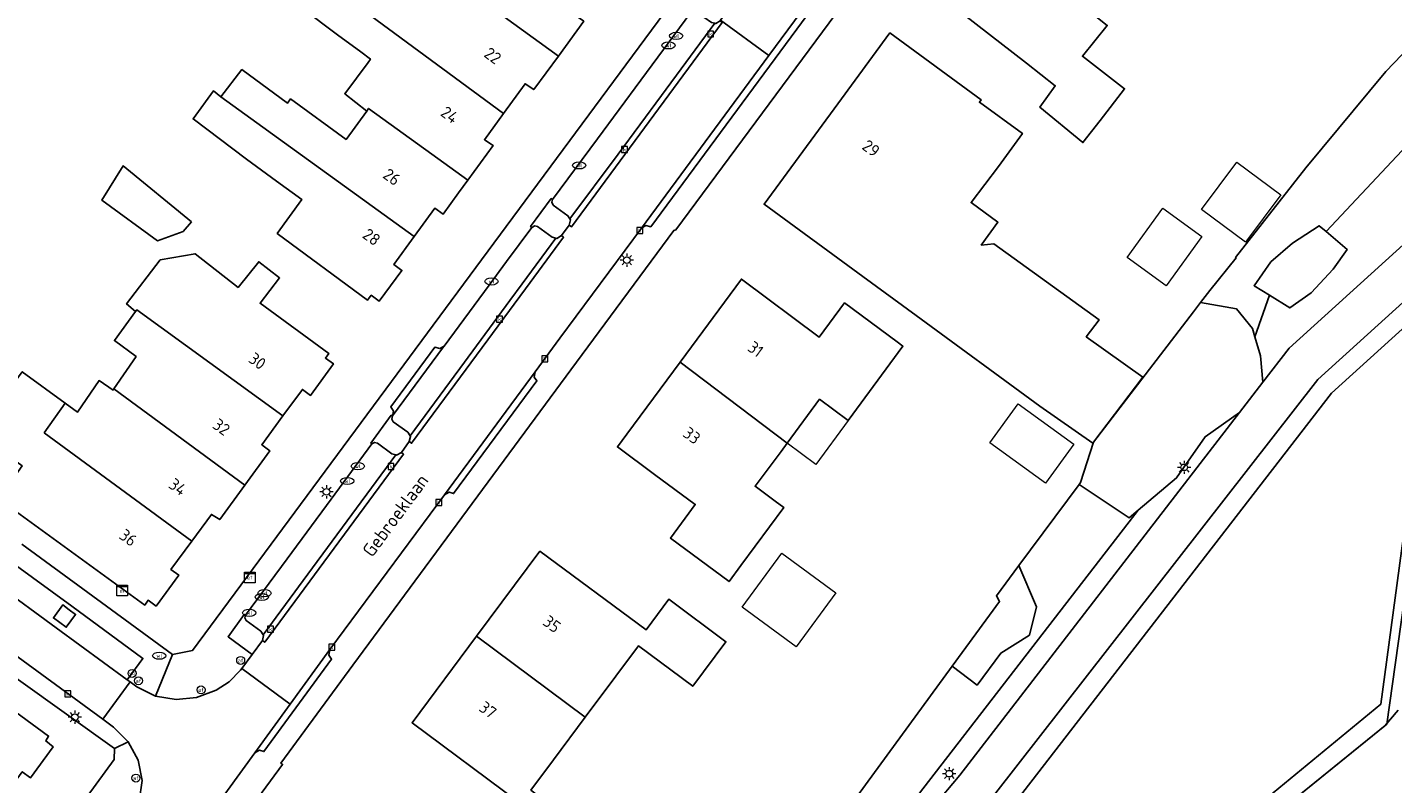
# Model space of a CAD drawing. Header units: metres. Extents: x 197147 to 199131, y 355511 to 356703.
# Tile 169 of 225: x 198287 to 198390, y 356246 to 356303. Entities that reach past the tile are written whole.
import ezdxf
from ezdxf.enums import TextEntityAlignment as Align

# ---------------------------------------------------------------- set-up
doc = ezdxf.new("R2010")
doc.units = ezdxf.units.M
for name, color, linetype in [('B-WE-GR-BEPLANTING_CULTUUR_BOSPLANTSOEN-GV', 252, 'GR-PLANTSOEN'), ('B-WE-GR-BEPLANTING_CULTUUR_HEESTERS-GV', 252, 'Continuous'), ('B-WE-GR-GRAS-GV', 252, 'Continuous'), ('B-WE-GR-GROENVOORZIENING-GV', 252, 'Continuous'), ('B-WE-IE-MEUBILAIR_WEGMEUBILAIR-GV', 252, 'Continuous'), ('B-WE-IE-MEUBILAIR_WEGMEUBILAIR-S', 252, 'Continuous'), ('B-WE-KL-ET_LS_SR_KAST-S', 252, 'Continuous'), ('B-WE-OG-BEBOUWING-GV', 252, 'Continuous'), ('B-WE-OG-BEBOUWING_HUISNUMMER-T18', 252, 'Continuous'), ('B-WE-OG-BEBOUWING_STRAATNAAM-T35', 252, 'Continuous'), ('B-WE-OG-TERREIN_ERF-GV', 252, 'Continuous'), ('B-WE-OG-WATER-GV', 252, 'Continuous'), ('B-WE-RI-HWA_KOLK-S', 253, 'Continuous'), ('B-WE-VH-GOOT-G', 253, 'Continuous'), ('B-WE-VH-ONVERHARD-GV', 253, 'Continuous'), ('B-WE-VH-VERHARDING_ASFALT-GV', 253, 'Continuous'), ('B-WE-VH-VERHARDING_BETONSTRAATSTEEN-GV', 253, 'Continuous'), ('B-WE-VH-VERHARDING_TEGEL-GV', 253, 'Continuous')]:
    doc.layers.add(name, color=color, linetype=linetype)
for name, color, linetype, lineweight in [('B-WE-GR-GRAS_KRUIDENRIJK-G', 252, 'Continuous', 18), ('B-WE-GR-GROENVOORZIENING-G', 252, 'Continuous', 18), ('B-WE-GW-WATERGANG_INSTEEK-G', 252, 'Continuous', 18), ('B-WE-OG-TERREIN_ERF-G', 252, 'Continuous', 18), ('B-WE-OG-WATER-G', 252, 'Continuous', 18), ('B-WE-VH-VERHARDING_ASFALT-G', 252, 'Continuous', 18)]:
    doc.layers.add(name, color=color, linetype=linetype, lineweight=lineweight)
doc.styles.add('NLCS-ISO-M-T18', font='NLCS-ISO.ttf', dxfattribs={"height": 1.8})
doc.styles.add('NLCS-ISO-M200-T25', font='NLCS-ISO.ttf')
doc.linetypes.add('GR-PLANTSOEN', pattern='A,0,[179,NLCS.SHX,S=2,R=0,X=0,Y=0],-4', length=4)

# ---------------------------------------------------------------- blocks, each defined once
blk = doc.blocks.new('BGT-ELEKTRAKAST-SO')
at = {"color": 0, "linetype": 'ByBlock', "lineweight": 18}
for points in [[(-2, 2), (2, 2), (2, 1.68), (-2, 1.68)], [(-2, 1.52), (2, 1.52), (2, -2), (-2, -2)]]:
    blk.add_lwpolyline(points, close=True, dxfattribs=at)
at = {"color": 0, "linetype": 'ByBlock', "lineweight": 18, "style": 'NLCS-ISO-M-T18'}
blk.add_text('et', height=1.5, dxfattribs=at).set_placement((0, 0), align=Align.MIDDLE_CENTER)
blk = doc.blocks.new('BGT-AFSLUITPAAL-SO')
at = {"color": 0, "linetype": 'ByBlock', "lineweight": 18}
blk.add_circle((0, 0), 1.5, dxfattribs=at)
at = {"color": 0, "linetype": 'ByBlock', "lineweight": 18, "style": 'NLCS-ISO-M-T18'}
blk.add_text('af', height=1.5, dxfattribs=at).set_placement((0, 0), align=Align.MIDDLE_CENTER)
blk = doc.blocks.new('BGT-LICHTMAST-SO')
at = {"color": 0, "linetype": 'ByBlock', "lineweight": 18}
for points in [[(-1.25, 0), (-2, 0)], [(-1.41, 1.41), (-0.88, 0.88)], [(0, 2), (0, 1.25)], [(0.88, 0.88), (1.41, 1.41)], [(2, 0), (1.25, 0)], [(-1.41, -1.41), (-0.88, -0.88)], [(0, -1.25), (0, -2)], [(0.88, -0.88), (1.41, -1.41)]]:
    blk.add_lwpolyline(points, dxfattribs=at)
blk.add_circle((0, 0), 1, dxfattribs=at)
blk = doc.blocks.new('BGT-VERKEERSBORDPAAL-SO')
at = {"color": 0, "linetype": 'ByBlock', "lineweight": 18}
blk.add_circle((0, 0), 1.5, dxfattribs=at)
at = {"color": 0, "linetype": 'ByBlock', "lineweight": 18, "style": 'NLCS-ISO-M-T18'}
blk.add_text('vb', height=1.5, dxfattribs=at).set_placement((0, 0.13), align=Align.MIDDLE_CENTER)
blk = doc.blocks.new('BGT-KOLK-SO')
at = {"color": 0, "linetype": 'ByBlock', "lineweight": 18}
blk.add_lwpolyline([(-0.045, -0.045), (0.045, -0.045), (0.045, 0.045), (-0.045, 0.045)], close=True, dxfattribs=at)
at = {"color": 0, "linetype": 'ByBlock', "lineweight": 18, "style": 'NLCS-ISO-M-T18'}
blk.add_text('k', height=0.06, dxfattribs=at).set_placement((0, 0), align=Align.MIDDLE_CENTER)
blk = doc.blocks.new('BGT-WATERLEIDINGPUT-SO')
at = {"color": 0, "linetype": 'ByBlock', "lineweight": 18}
blk.add_ellipse((0, 0), major_axis=(2.5, 0), ratio=0.54, dxfattribs=at)
at = {"color": 0, "linetype": 'ByBlock', "lineweight": 18, "style": 'NLCS-ISO-M-T18'}
blk.add_text('wl', height=1.5, dxfattribs=at).set_placement((0, 0), align=Align.MIDDLE_CENTER)

msp = doc.modelspace()

# ---------------------------------------------------------------- linework, layer by layer
at = {"layer": 'B-WE-GR-BEPLANTING_CULTUUR_BOSPLANTSOEN-GV', "flags": 128}
for points in [[(198381.829, 356281.473), (198383.446, 356282.603), (198385.085, 356284.38), (198386.141, 356285.872), (198384.555, 356287.223), (198384.037, 356287.664), (198382.029, 356286.339), (198380.394, 356284.933), (198379.136, 356283.145), (198380.288, 356282.43), (198381.829, 356281.473)], [(198374.573, 356281.176), (198367.046, 356271.355), (198366.079, 356268.329), (198365.96, 356268.169), (198369.734, 356265.67), (198370.412, 356266.242), (198373.286, 356268.668), (198375.451, 356271.748), (198378.041, 356273.59), (198379.802, 356275.873), (198379.632, 356277.849), (198379.2, 356279.281), (198379.009, 356279.914), (198377.82, 356281.394), (198375.104, 356281.868), (198374.573, 356281.176)], [(198356.414, 356254.474), (198358.279, 356253.065), (198360.066, 356255.471), (198362.23, 356256.824), (198362.76, 356258.964), (198361.436, 356262.069), (198359.749, 356259.795), (198359.971, 356259.348), (198356.414, 356254.474)]]:
    msp.add_lwpolyline(points, dxfattribs=at)
at = {"layer": 'B-WE-GR-BEPLANTING_CULTUUR_HEESTERS-GV', "flags": 128}
for points in [[(198326.993, 356286.919), (198327.577, 356287.715), (198327.671, 356288.113), (198327.635, 356288.17), (198327.477, 356288.418), (198326.361, 356289.216), (198326.262, 356289.427), (198326.316, 356289.641), (198326.221, 356289.7), (198324.676, 356287.595), (198324.769, 356287.535), (198324.978, 356287.656), (198325.201, 356287.592), (198326.285, 356286.803), (198326.581, 356286.728), (198326.65, 356286.71), (198326.993, 356286.919)], [(198312.724, 356271.223), (198312.929, 356271.342), (198313.157, 356271.276), (198314.236, 356270.487), (198314.536, 356270.404), (198314.581, 356270.391), (198314.943, 356270.582), (198315.53, 356271.398), (198315.63, 356271.776), (198315.594, 356271.836), (198315.437, 356272.1), (198314.331, 356272.898), (198314.22, 356273.094), (198314.275, 356273.332), (198314.182, 356273.39), (198312.641, 356271.285), (198312.724, 356271.223)], [(198303.706, 356255.367), (198304.483, 356256.413), (198304.565, 356256.804), (198304.534, 356256.851), (198304.365, 356257.112), (198303.265, 356257.914), (198303.162, 356258.126), (198303.207, 356258.331), (198303.118, 356258.385), (198301.894, 356256.698), (198303.706, 356255.367)]]:
    msp.add_lwpolyline(points, dxfattribs=at)
at = {"layer": 'B-WE-GR-GRAS-GV', "flags": 128}
for points in [[(198325.943, 356198.649), (198384.975, 356275.046), (198394.585, 356283.762), (198430.622, 356316.447), (198431.65, 356317.075)], [(198383.029, 356292.026), (198377.747, 356285.268), (198377.785, 356285.239), (198375.798, 356282.773), (198375.104, 356281.868), (198377.82, 356281.394), (198379.009, 356279.914), (198379.2, 356279.281), (198380.288, 356282.43), (198379.136, 356283.145), (198380.394, 356284.933), (198382.029, 356286.339), (198384.037, 356287.664), (198384.555, 356287.223), (198400.515, 356304.242), (198405.289, 356309.527), (198404.677, 356309.987), (198403.303, 356314.206), (198401.215, 356312.37), (198401.11, 356312.277), (198399.974, 356310.685), (198389.045, 356299.283), (198383.029, 356292.026)], [(198379.2, 356279.281), (198379.632, 356277.849), (198379.802, 356275.873), (198381.774, 356278.429), (198418.561, 356311.823)], [(198420.779, 356309.503), (198383.941, 356276.076), (198331.571, 356208.809), (198303.963, 356172.565), (198266.764, 356128.45)], [(198384.555, 356287.223), (198386.141, 356285.872), (198385.085, 356284.38), (198383.446, 356282.603), (198381.829, 356281.473), (198380.288, 356282.43)], [(198333.125, 356204.765), (198334.422, 356206.115), (198340.934, 356212.229), (198351.133, 356220.682), (198388.676, 356251.625), (198391.323, 356271.178), (198392.866, 356279.347)], [(198361.436, 356262.069), (198362.76, 356258.964), (198362.23, 356256.824), (198360.066, 356255.471), (198358.279, 356253.065), (198356.414, 356254.474), (198344.998, 356238.831), (198344.863, 356238.907), (198340.69, 356233.11), (198340.786, 356229.226), (198339.491, 356226.834), (198338.177, 356224.484), (198370.412, 356266.242), (198369.734, 356265.67), (198365.96, 356268.169), (198361.436, 356262.069)]]:
    msp.add_lwpolyline(points, dxfattribs=at)
at = {"layer": 'B-WE-GR-GRAS_KRUIDENRIJK-G', "ltscale": 0.2, "flags": 128}
for points in [[(198338.177, 356224.484), (198370.412, 356266.242), (198373.286, 356268.668), (198375.451, 356271.748), (198378.041, 356273.59), (198379.802, 356275.873), (198381.774, 356278.429), (198418.561, 356311.823)], [(198399.974, 356310.685), (198389.045, 356299.283), (198383.029, 356292.026), (198383.029, 356292.026), (198377.747, 356285.268), (198377.785, 356285.239), (198375.798, 356282.773), (198375.104, 356281.868), (198374.573, 356281.176), (198367.046, 356271.355), (198366.079, 356268.329), (198365.96, 356268.169), (198361.436, 356262.069), (198359.749, 356259.795), (198359.971, 356259.348), (198356.414, 356254.474), (198344.998, 356238.831)]]:
    msp.add_lwpolyline(points, dxfattribs=at)
msp.add_lwpolyline([(198394.585, 356283.762), (198384.975, 356275.046), (198325.943, 356198.649), (198333.125, 356204.765), (198334.422, 356206.115), (198340.934, 356212.229), (198351.133, 356220.682), (198388.676, 356251.625), (198391.323, 356271.178), (198392.866, 356279.347), (198394.585, 356283.762)], close=True, dxfattribs=at)
at = {"layer": 'B-WE-GR-GROENVOORZIENING-G', "ltscale": 0.2, "flags": 128}
msp.add_lwpolyline([(198296.935, 356168.668), (198299.651, 356171.792), (198302.203, 356175.053), (198304.579, 356178.436), (198329.057, 356210.811), (198338.175, 356222.273), (198343.238, 356229.259), (198353.012, 356241.551), (198356.974, 356246.281), (198378.041, 356273.59), (198375.451, 356271.748), (198373.286, 356268.668), (198370.412, 356266.242), (198338.177, 356224.484), (198329.809, 356213.607), (198329.394, 356213.534), (198328.275, 356212.008), (198328.203, 356212.062), (198304.082, 356181.68), (198304.082, 356181.68), (198269.989, 356138.014)], dxfattribs=at)
at = {"layer": 'B-WE-GR-GROENVOORZIENING-GV', "flags": 128}
for points in [[(198296.935, 356168.668), (198299.651, 356171.792), (198302.203, 356175.053), (198304.579, 356178.436), (198329.057, 356210.811), (198338.175, 356222.273), (198343.238, 356229.259), (198353.012, 356241.551), (198356.974, 356246.281), (198378.041, 356273.59), (198375.451, 356271.748), (198373.286, 356268.668), (198370.412, 356266.242), (198338.177, 356224.484), (198329.809, 356213.607), (198329.394, 356213.534), (198328.275, 356212.008), (198328.203, 356212.062), (198304.082, 356181.68)], [(198391.323, 356271.178), (198388.676, 356251.625), (198351.133, 356220.682), (198340.934, 356212.229), (198334.422, 356206.115), (198333.125, 356204.765), (198329.815, 356200.163), (198327.374, 356196.062), (198323.896, 356189.767), (198313.05, 356171.657), (198311.36, 356169.477)], [(198313.287, 356169.998), (198333.787, 356204.306), (198342.063, 356211.941), (198388.979, 356249.99), (198389.98, 356251.178)]]:
    msp.add_lwpolyline(points, dxfattribs=at)
at = {"layer": 'B-WE-GW-WATERGANG_INSTEEK-G', "ltscale": 0.2, "flags": 128}
for points in [[(198313.287, 356169.998), (198333.787, 356204.306), (198342.063, 356211.941), (198389.132, 356250.114), (198392.962, 356277.468)], [(198391.323, 356271.178), (198388.676, 356251.625), (198351.133, 356220.682), (198340.934, 356212.229), (198334.422, 356206.115), (198333.125, 356204.765), (198329.815, 356200.163), (198327.374, 356196.062), (198323.896, 356189.767), (198313.05, 356171.657), (198311.36, 356169.477)]]:
    msp.add_lwpolyline(points, dxfattribs=at)
at = {"layer": 'B-WE-IE-MEUBILAIR_WEGMEUBILAIR-GV', "flags": 128}
for points in [[(198326.581, 356286.728), (198326.65, 356286.71), (198326.993, 356286.919), (198327.577, 356287.715), (198327.671, 356288.113), (198327.635, 356288.17), (198327.477, 356288.418), (198326.361, 356289.216), (198326.262, 356289.427), (198326.316, 356289.641), (198326.221, 356289.7), (198324.676, 356287.595), (198324.769, 356287.535), (198324.978, 356287.656), (198325.201, 356287.592), (198326.285, 356286.803), (198326.581, 356286.728)], [(198312.724, 356271.223), (198312.929, 356271.342), (198313.157, 356271.276), (198314.236, 356270.487), (198314.536, 356270.404), (198314.581, 356270.391), (198314.943, 356270.582), (198315.53, 356271.398), (198315.63, 356271.776), (198315.594, 356271.836), (198315.437, 356272.1), (198314.331, 356272.898), (198314.22, 356273.094), (198314.275, 356273.332), (198314.182, 356273.39), (198312.641, 356271.285), (198312.724, 356271.223)], [(198289.935, 356258.74), (198289.449, 356259.095), (198288.746, 356258.123), (198289.229, 356257.77), (198289.712, 356257.416), (198290.421, 356258.384), (198289.935, 356258.74)], [(198303.706, 356255.367), (198304.483, 356256.413), (198304.565, 356256.804), (198304.534, 356256.851), (198304.365, 356257.112), (198303.265, 356257.914), (198303.162, 356258.126), (198303.207, 356258.331), (198303.118, 356258.385), (198301.894, 356256.698), (198303.706, 356255.367)]]:
    msp.add_lwpolyline(points, dxfattribs=at)
at = {"layer": 'B-WE-OG-BEBOUWING-GV', "flags": 128}
for points in [[(198319.317, 356305.852), (198326.763, 356300.444), (198328.678, 356303.06), (198328.064, 356303.502), (198329.487, 356305.483), (198318.535, 356313.543), (198316.962, 356311.391), (198315.134, 356308.89), (198319.317, 356305.852)], [(198358.322, 356310.76), (198356.276, 356308.134), (198355.05, 356309.093), (198353.358, 356306.958), (198354.591, 356305.991), (198354.437, 356305.812), (198362.016, 356299.9), (198364.168, 356298.202), (198363.02, 356296.58), (198366.252, 356293.92), (198367.545, 356295.59), (198369.391, 356297.98), (198366.216, 356300.432), (198368.087, 356302.752), (198365.722, 356304.619), (198365.895, 356304.84)], [(198319.317, 356305.852), (198317.619, 356303.528), (198313.445, 356306.579), (198311.729, 356304.231), (198311.688, 356304.175), (198322.639, 356296.118), (198324.259, 356298.352), (198324.911, 356297.914), (198326.763, 356300.444)], [(198311.729, 356304.231), (198309.253, 356306.111), (198309.121, 356306.211), (198308.584, 356305.488), (198307.493, 356304.018), (198310.123, 356302.034), (198311.878, 356300.751), (198312.618, 356300.21), (198312.43, 356299.957), (198310.682, 356297.598), (198312.336, 356296.301)], [(198367.046, 356271.355), (198370.773, 356276.261), (198366.506, 356279.295), (198367.47, 356280.575), (198359.553, 356286.306), (198358.595, 356286.199), (198359.857, 356287.921), (198357.836, 356289.402), (198357.85, 356289.42), (198359.898, 356292.131), (198361.694, 356294.62), (198358.455, 356296.957), (198358.582, 356297.139), (198351.716, 356302.188), (198347.794, 356296.837), (198342.255, 356289.279), (198349.695, 356283.826), (198353.689, 356280.899), (198363.016, 356274.063), (198366.989, 356271.28), (198367.046, 356271.355)], [(198315.902, 356286.848), (198317.468, 356288.991), (198318.089, 356288.539), (198319.255, 356290.143), (198319.943, 356291.089), (198317.231, 356293.053), (198312.478, 356296.495), (198312.336, 356296.301), (198310.774, 356294.163), (198306.6, 356297.214), (198306.374, 356296.905), (198302.94, 356299.417), (198301.343, 356297.358)], [(198315.902, 356286.848), (198301.343, 356297.358), (198300.795, 356297.809), (198299.257, 356295.712), (198303.284, 356292.677), (198305.544, 356291.025), (198307.458, 356289.626), (198305.599, 356287.083), (198312.396, 356282.066), (198312.67, 356282.43), (198313.269, 356281.97), (198314.983, 356284.3), (198314.364, 356284.745), (198315.902, 356286.848)], [(198319.943, 356291.089), (198321.846, 356293.707), (198321.199, 356294.132), (198322.639, 356296.118)], [(198299.14, 356287.945), (198293.994, 356292.17), (198292.384, 356289.589), (198296.572, 356286.53), (198298.506, 356287.237), (198299.14, 356287.945)], [(198306.03, 356273.333), (198307.498, 356275.332), (198308.107, 356274.885), (198309.825, 356277.263), (198309.218, 356277.696), (198309.477, 356278.046), (198304.31, 356281.821), (198305.77, 356283.725), (198304.205, 356284.947), (198302.653, 356283.013), (198299.412, 356285.55), (198296.789, 356285.09), (198294.257, 356281.771), (198294.937, 356281.2)], [(198348.306, 356281.85), (198346.393, 356279.276), (198340.546, 356283.646), (198335.922, 356277.385), (198343.984, 356271.284), (198346.426, 356274.591), (198348.582, 356272.999), (198352.703, 356278.581), (198352.258, 356278.912), (198348.306, 356281.85)], [(198303.153, 356268.117), (198305.039, 356270.706), (198304.437, 356271.166), (198306.03, 356273.333), (198295.031, 356281.328), (198294.937, 356281.2), (198293.333, 356279.006), (198294.969, 356277.81), (198293.297, 356275.375)], [(198335.922, 356277.385), (198331.908, 356271.949), (198331.207, 356271), (198334.004, 356268.934), (198337.071, 356266.669), (198336.303, 356265.629), (198335.194, 356264.127), (198339.619, 356260.86), (198340.511, 356262.068), (198343.729, 356266.427), (198343.08, 356266.906), (198341.567, 356268.033), (198343.523, 356270.659), (198343.984, 356271.284)], [(198289.625, 356274.308), (198286.397, 356276.668), (198284.745, 356274.407), (198283.016, 356272.042), (198286.4, 356269.568), (198284.604, 356267.101), (198284.863, 356266.913), (198295.619, 356259.081), (198295.87, 356259.455), (198296.48, 356259.01), (198298.181, 356261.341), (198297.59, 356261.778), (198299.16, 356263.906), (198288.06, 356272.066)], [(198299.16, 356263.906), (198300.643, 356265.915), (198301.27, 356265.532), (198303.153, 356268.117), (198293.297, 356275.375), (198293.234, 356275.283), (198292.186, 356276.001), (198290.564, 356273.622), (198289.625, 356274.308), (198288.06, 356272.066)], [(198328.786, 356250.633), (198331.097, 356253.736), (198332.793, 356256.014), (198336.884, 356252.968), (198339.381, 356256.323), (198335.069, 356259.522), (198333.364, 356257.224), (198325.377, 356263.147), (198320.605, 356256.742)], [(198328.786, 356250.633), (198320.605, 356256.742), (198315.752, 356250.229), (198323.707, 356244.302), (198321.974, 356241.977), (198326.296, 356238.756), (198328.788, 356242.1), (198324.699, 356245.147), (198326.396, 356247.424), (198328.786, 356250.633)], [(198284.867, 356244.423), (198286.395, 356246.534), (198287.024, 356246.084), (198288.739, 356248.408), (198288.164, 356248.861), (198288.388, 356249.213), (198281.726, 356254.086), (198281.568, 356254.202), (198279.72, 356251.676), (198276.314, 356254.168), (198275.547, 356254.729), (198275.476, 356254.632), (198274.03, 356252.656), (198273.84, 356252.396)]]:
    msp.add_lwpolyline(points, dxfattribs=at)
at = {"layer": 'B-WE-OG-TERREIN_ERF-G', "ltscale": 0.2, "flags": 128}
for points in [[(198362.016, 356299.9), (198354.437, 356305.812), (198354.591, 356305.991), (198353.358, 356306.958), (198355.05, 356309.093), (198356.276, 356308.134), (198358.322, 356310.76), (198360.231, 356313.21), (198359.026, 356314.177), (198360.717, 356316.328), (198361.951, 356315.385), (198362.099, 356315.548), (198369.636, 356309.602), (198365.895, 356304.84), (198365.722, 356304.619), (198368.087, 356302.752), (198366.216, 356300.432), (198369.391, 356297.98), (198367.545, 356295.59), (198366.252, 356293.92), (198363.02, 356296.58), (198364.168, 356298.202), (198362.016, 356299.9)], [(198367.046, 356271.355), (198366.989, 356271.28), (198363.016, 356274.063), (198353.689, 356280.899), (198349.695, 356283.826), (198342.255, 356289.279), (198347.794, 356296.837), (198351.716, 356302.188), (198358.582, 356297.139), (198358.455, 356296.957), (198361.694, 356294.62), (198359.898, 356292.131), (198357.85, 356289.42), (198357.836, 356289.402), (198359.857, 356287.921), (198358.595, 356286.199), (198359.553, 356286.306), (198367.47, 356280.575), (198366.506, 356279.295), (198370.773, 356276.261), (198367.046, 356271.355)], [(198375.192, 356288.875), (198377.844, 356292.446), (198381.149, 356289.991), (198378.497, 356286.42), (198375.192, 356288.875)], [(198372.265, 356288.971), (198375.199, 356286.857), (198372.522, 356283.142), (198369.588, 356285.256), (198372.265, 356288.971)], [(198335.922, 356277.385), (198340.546, 356283.646), (198346.393, 356279.276), (198348.306, 356281.85), (198352.258, 356278.912), (198352.703, 356278.581), (198348.582, 356272.999), (198346.145, 356269.679), (198343.984, 356271.284), (198343.523, 356270.659), (198341.567, 356268.033), (198343.08, 356266.906), (198343.729, 356266.427), (198340.511, 356262.068), (198339.619, 356260.86), (198335.194, 356264.127), (198336.303, 356265.629), (198337.071, 356266.669), (198334.004, 356268.934), (198331.207, 356271), (198331.908, 356271.949), (198335.922, 356277.385)], [(198361.376, 356274.251), (198365.571, 356271.21), (198363.446, 356268.277), (198359.25, 356271.319), (198361.376, 356274.251)], [(198331.097, 356253.736), (198328.786, 356250.633), (198326.396, 356247.424), (198324.699, 356245.147), (198328.788, 356242.1), (198326.296, 356238.756), (198321.974, 356241.977), (198323.707, 356244.302), (198315.752, 356250.229), (198320.605, 356256.742), (198325.377, 356263.147), (198333.364, 356257.224), (198335.069, 356259.522), (198339.381, 356256.323), (198336.884, 356252.968), (198332.793, 356256.014), (198331.097, 356253.736)], [(198347.639, 356260.013), (198344.663, 356255.952), (198340.596, 356258.933), (198343.573, 356262.993), (198347.639, 356260.013)]]:
    msp.add_lwpolyline(points, close=True, dxfattribs=at)
for points in [[(198344.998, 356238.831), (198356.414, 356254.474), (198359.971, 356259.348), (198359.749, 356259.795), (198361.436, 356262.069), (198365.96, 356268.169), (198366.079, 356268.329), (198367.046, 356271.355), (198374.573, 356281.176), (198375.104, 356281.868), (198375.798, 356282.773), (198377.785, 356285.239), (198377.747, 356285.268), (198377.747, 356285.268), (198383.029, 356292.026), (198389.045, 356299.283), (198399.974, 356310.685)], [(198349.661, 356306.369), (198335.595, 356287.34), (198335.443, 356287.309), (198328.123, 356277.391), (198311.276, 356254.567), (198305.869, 356247.174), (198305.997, 356247.091), (198302.578, 356242.438)]]:
    msp.add_lwpolyline(points, dxfattribs=at)
at = {"layer": 'B-WE-OG-TERREIN_ERF-GV', "flags": 128}
for points in [[(198362.016, 356299.9), (198354.437, 356305.812), (198354.591, 356305.991), (198353.358, 356306.958), (198355.05, 356309.093), (198356.276, 356308.134), (198358.322, 356310.76), (198360.231, 356313.21), (198359.026, 356314.177), (198360.717, 356316.328), (198361.951, 356315.385), (198362.099, 356315.548), (198369.636, 356309.602), (198365.895, 356304.84), (198365.722, 356304.619), (198368.087, 356302.752), (198366.216, 356300.432), (198369.391, 356297.98), (198367.545, 356295.59), (198366.252, 356293.92), (198363.02, 356296.58), (198364.168, 356298.202), (198362.016, 356299.9)], [(198377.747, 356285.268), (198383.029, 356292.026), (198389.045, 356299.283), (198399.974, 356310.685)], [(198286.362, 356263.686), (198297.71, 356255.358), (198299.224, 356255.672), (198321.897, 356286.344), (198338.983, 356309.459)], [(198349.661, 356306.369), (198335.595, 356287.34), (198335.443, 356287.309), (198328.123, 356277.391), (198311.276, 356254.567), (198305.869, 356247.174), (198305.997, 356247.091), (198302.578, 356242.438)], [(198328.678, 356303.06), (198326.763, 356300.444), (198324.911, 356297.914), (198324.259, 356298.352), (198322.639, 356296.118), (198321.199, 356294.132), (198321.846, 356293.707), (198319.943, 356291.089), (198319.255, 356290.143), (198318.089, 356288.539), (198317.468, 356288.991), (198315.902, 356286.848), (198314.364, 356284.745), (198314.983, 356284.3), (198313.269, 356281.97), (198312.67, 356282.43), (198312.396, 356282.066), (198305.599, 356287.083), (198307.458, 356289.626), (198305.544, 356291.025), (198303.284, 356292.677), (198299.257, 356295.712), (198300.795, 356297.809), (198301.343, 356297.358), (198302.94, 356299.417), (198306.374, 356296.905), (198306.6, 356297.214), (198310.774, 356294.163), (198312.336, 356296.301), (198310.682, 356297.598), (198312.43, 356299.957), (198312.618, 356300.21), (198311.878, 356300.751), (198310.123, 356302.034), (198307.493, 356304.018)], [(198367.046, 356271.355), (198366.989, 356271.28), (198363.016, 356274.063), (198353.689, 356280.899), (198349.695, 356283.826), (198342.255, 356289.279), (198347.794, 356296.837), (198351.716, 356302.188), (198358.582, 356297.139), (198358.455, 356296.957), (198361.694, 356294.62), (198359.898, 356292.131), (198357.85, 356289.42), (198357.836, 356289.402), (198359.857, 356287.921), (198358.595, 356286.199), (198359.553, 356286.306), (198367.47, 356280.575), (198366.506, 356279.295), (198370.773, 356276.261), (198367.046, 356271.355)], [(198299.14, 356287.945), (198298.506, 356287.237), (198296.572, 356286.53), (198292.384, 356289.589), (198293.994, 356292.17), (198299.14, 356287.945)], [(198286.397, 356276.668), (198289.625, 356274.308), (198290.564, 356273.622), (198292.186, 356276.001), (198293.234, 356275.283), (198293.297, 356275.375), (198294.969, 356277.81), (198293.333, 356279.006), (198294.937, 356281.2), (198294.257, 356281.771), (198296.789, 356285.09), (198299.412, 356285.55), (198302.653, 356283.013), (198304.205, 356284.947), (198305.77, 356283.725), (198304.31, 356281.821), (198309.477, 356278.046), (198309.218, 356277.696), (198309.825, 356277.263), (198308.107, 356274.885), (198307.498, 356275.332), (198306.03, 356273.333), (198304.437, 356271.166), (198305.039, 356270.706), (198303.153, 356268.117), (198301.27, 356265.532), (198300.643, 356265.915), (198299.16, 356263.906), (198297.59, 356261.778), (198298.181, 356261.341), (198296.48, 356259.01), (198295.87, 356259.455), (198295.619, 356259.081), (198284.863, 356266.913)], [(198344.998, 356238.831), (198356.414, 356254.474), (198359.971, 356259.348), (198359.749, 356259.795), (198361.436, 356262.069), (198365.96, 356268.169), (198366.079, 356268.329), (198367.046, 356271.355), (198374.573, 356281.176), (198375.104, 356281.868), (198375.798, 356282.773), (198377.785, 356285.239), (198377.747, 356285.268)], [(198335.922, 356277.385), (198340.546, 356283.646), (198346.393, 356279.276), (198348.306, 356281.85), (198352.258, 356278.912), (198352.703, 356278.581), (198348.582, 356272.999), (198346.426, 356274.591), (198343.984, 356271.284), (198343.523, 356270.659), (198341.567, 356268.033), (198343.08, 356266.906), (198343.729, 356266.427), (198340.511, 356262.068), (198339.619, 356260.86), (198335.194, 356264.127), (198336.303, 356265.629), (198337.071, 356266.669), (198334.004, 356268.934), (198331.207, 356271), (198331.908, 356271.949), (198335.922, 356277.385)], [(198331.097, 356253.736), (198328.786, 356250.633), (198326.396, 356247.424), (198324.699, 356245.147), (198328.788, 356242.1), (198326.296, 356238.756), (198321.974, 356241.977), (198323.707, 356244.302), (198315.752, 356250.229), (198320.605, 356256.742), (198325.377, 356263.147), (198333.364, 356257.224), (198335.069, 356259.522), (198339.381, 356256.323), (198336.884, 356252.968), (198332.793, 356256.014), (198331.097, 356253.736)], [(198272.408, 356218.839), (198293.313, 356247.455), (198293.336, 356248.274), (198282.484, 356256.046)], [(198281.726, 356254.086), (198288.388, 356249.213), (198288.164, 356248.861), (198288.739, 356248.408), (198287.024, 356246.084), (198286.395, 356246.534)]]:
    msp.add_lwpolyline(points, dxfattribs=at)
at = {"layer": 'B-WE-OG-WATER-G', "ltscale": 0.2, "flags": 128}
msp.add_lwpolyline([(198392.962, 356277.468), (198389.132, 356250.114), (198342.063, 356211.941), (198333.787, 356204.306), (198313.287, 356169.998)], dxfattribs=at)
at = {"layer": 'B-WE-OG-WATER-GV', "flags": 128}
msp.add_lwpolyline([(198389.98, 356251.178), (198388.979, 356249.99), (198342.063, 356211.941), (198333.787, 356204.306), (198313.287, 356169.998)], dxfattribs=at)
at = {"layer": 'B-WE-VH-GOOT-G', "flags": 128}
for points in [[(198327.577, 356287.715), (198327.752, 356287.589), (198339.104, 356302.968), (198338.937, 356303.097)], [(198324.286, 356282.908), (198327.152, 356286.793), (198326.993, 356286.919)], [(198315.53, 356271.398), (198315.706, 356271.274), (198324.286, 356282.908)], [(198304.483, 356256.413), (198304.659, 356256.289), (198315.104, 356270.453), (198314.943, 356270.582)]]:
    msp.add_lwpolyline(points, dxfattribs=at)
at = {"layer": 'B-WE-VH-ONVERHARD-GV', "flags": 128}
msp.add_lwpolyline([(198289.712, 356257.416), (198290.421, 356258.384), (198289.935, 356258.74), (198289.449, 356259.095), (198288.746, 356258.123), (198289.229, 356257.77), (198289.712, 356257.416)], dxfattribs=at)
at = {"layer": 'B-WE-VH-VERHARDING_ASFALT-G', "ltscale": 0.2, "flags": 128}
msp.add_lwpolyline([(198418.561, 356311.823), (198381.774, 356278.429), (198379.802, 356275.873), (198378.041, 356273.59), (198356.974, 356246.281), (198353.012, 356241.551), (198343.238, 356229.259), (198338.175, 356222.273), (198329.057, 356210.811), (198304.579, 356178.436), (198302.203, 356175.053), (198299.651, 356171.792), (198296.935, 356168.668), (198294.065, 356165.692), (198290.923, 356161.696), (198287.743, 356157.355), (198265.125, 356129.858), (198266.764, 356128.45), (198303.963, 356172.565), (198331.571, 356208.809), (198383.941, 356276.076), (198420.779, 356309.503)], dxfattribs=at)
at = {"layer": 'B-WE-VH-VERHARDING_ASFALT-GV', "flags": 128}
for points in [[(198418.561, 356311.823), (198381.774, 356278.429), (198379.802, 356275.873), (198378.041, 356273.59), (198356.974, 356246.281), (198353.012, 356241.551), (198343.238, 356229.259), (198338.175, 356222.273), (198329.057, 356210.811), (198304.579, 356178.436), (198302.203, 356175.053), (198299.651, 356171.792), (198296.935, 356168.668), (198294.065, 356165.692), (198290.923, 356161.696), (198287.743, 356157.355), (198265.125, 356129.858), (198266.764, 356128.45), (198303.963, 356172.565), (198331.571, 356208.809), (198383.941, 356276.076), (198420.779, 356309.503)], [(198272.292, 356265.267), (198292.456, 356250.498), (198294.517, 356253.309), (198294.299, 356253.468), (198288.947, 356257.383), (198284.484, 356260.648)]]:
    msp.add_lwpolyline(points, dxfattribs=at)
at = {"layer": 'B-WE-VH-VERHARDING_BETONSTRAATSTEEN-GV', "flags": 128}
for points in [[(198341.236, 356315.717), (198339.042, 356312.661), (198339.225, 356312.526), (198340.042, 356311.687), (198340.679, 356310.691), (198341.163, 356309.202), (198341.203, 356307.619), (198340.858, 356306.097), (198340.124, 356304.713), (198339.7, 356304.135), (198338.965, 356303.135), (198342.613, 356300.485), (198349.846, 356310.287), (198351.066, 356311.889), (198352.425, 356313.649), (198348.835, 356316.399), (198347.935, 356315.587), (198346.898, 356315.025), (198345.375, 356314.657), (198343.809, 356314.698), (198342.3, 356315.102), (198341.236, 356315.717)], [(198332.966, 356298.629), (198329.697, 356294.211), (198326.316, 356289.641), (198326.262, 356289.427), (198326.361, 356289.216), (198327.477, 356288.418), (198327.635, 356288.17), (198331.252, 356293.062), (198334.521, 356297.481), (198338.535, 356302.91), (198338.288, 356302.981), (198337.14, 356303.783), (198336.922, 356303.843), (198336.734, 356303.72), (198332.966, 356298.629)], [(198327.635, 356288.17), (198327.671, 356288.113), (198327.577, 356287.715), (198327.752, 356287.589), (198339.104, 356302.968), (198338.937, 356303.097), (198338.613, 356302.887), (198338.535, 356302.91)], [(198306.581, 356251.633), (198309.558, 356255.735), (198318.177, 356267.401), (198325.019, 356276.662), (198326.88, 356279.179), (198333.021, 356287.487), (198342.613, 356300.485)], [(198318.123, 356278.54), (198314.275, 356273.332), (198314.22, 356273.094), (198314.331, 356272.898), (198315.437, 356272.1), (198315.594, 356271.836), (198319.692, 356277.391), (198323.119, 356282.035), (198324.032, 356283.273), (198326.581, 356286.728), (198326.285, 356286.803), (198325.201, 356287.592), (198324.978, 356287.656), (198324.769, 356287.535), (198322.863, 356284.955), (198321.549, 356283.177), (198318.163, 356278.594), (198318.123, 356278.54)], [(198327.577, 356287.715), (198326.993, 356286.919), (198327.152, 356286.793)], [(198315.594, 356271.836), (198315.63, 356271.776), (198315.53, 356271.398), (198315.706, 356271.274), (198324.286, 356282.908), (198327.152, 356286.793)], [(198326.993, 356286.919), (198326.65, 356286.71), (198326.581, 356286.728)], [(198280.561, 356263.518), (198284.484, 356260.648), (198288.947, 356257.383), (198294.299, 356253.468), (198295.482, 356255.074), (198290.125, 356258.999), (198285.699, 356262.241), (198281.778, 356265.114), (198277.856, 356267.986), (198273.935, 356270.859), (198272.648, 356271.802), (198271.321, 356269.958), (198272.656, 356269.181), (198272.832, 356269.079), (198274.864, 356267.685), (198276.638, 356266.388), (198280.561, 356263.518)], [(198314.536, 356270.404), (198314.236, 356270.487), (198313.157, 356271.276), (198312.929, 356271.342), (198312.724, 356271.223), (198309.661, 356267.074), (198306.333, 356262.565), (198303.207, 356258.331), (198303.162, 356258.126), (198303.265, 356257.914), (198304.365, 356257.112), (198304.534, 356256.851)], [(198314.536, 356270.404), (198311.22, 356265.91), (198307.898, 356261.409), (198304.534, 356256.851), (198304.565, 356256.804), (198304.483, 356256.413), (198304.659, 356256.289), (198315.104, 356270.453), (198314.943, 356270.582), (198314.581, 356270.391), (198314.536, 356270.404)], [(198315.53, 356271.398), (198314.943, 356270.582)], [(198289.935, 356258.74), (198290.421, 356258.384), (198289.712, 356257.416), (198289.229, 356257.77), (198288.746, 356258.123), (198289.449, 356259.095), (198289.935, 356258.74)], [(198304.483, 356256.413), (198303.706, 356255.367), (198302.926, 356254.317)], [(198294.517, 356253.309), (198292.456, 356250.498), (198293.269, 356249.903), (198294.377, 356248.797), (198295.126, 356247.416), (198295.42, 356245.881), (198295.202, 356244.31), (198294.596, 356242.872), (198294.047, 356242.1), (198297.736, 356239.445), (198303.917, 356247.962), (198306.581, 356251.633), (198302.926, 356254.317), (198302.829, 356254.187), (198301.976, 356253.317), (198301.002, 356252.683), (198299.517, 356252.133), (198297.977, 356251.986), (198296.423, 356252.227), (198295.025, 356252.937), (198294.517, 356253.309)]]:
    msp.add_lwpolyline(points, dxfattribs=at)
at = {"layer": 'B-WE-VH-VERHARDING_TEGEL-GV', "flags": 128}
for points in [[(198342.613, 356300.485), (198333.021, 356287.487), (198333.349, 356287.672), (198333.711, 356287.585), (198349.971, 356309.586), (198349.756, 356309.9), (198349.846, 356310.287), (198342.613, 356300.485)], [(198338.983, 356309.459), (198321.897, 356286.344), (198299.224, 356255.672), (198297.71, 356255.358), (198296.423, 356252.227), (198297.977, 356251.986), (198299.517, 356252.133), (198301.002, 356252.683), (198301.976, 356253.317), (198302.829, 356254.187), (198302.926, 356254.317), (198303.706, 356255.367), (198301.894, 356256.698), (198303.118, 356258.385), (198303.207, 356258.331), (198306.333, 356262.565), (198309.661, 356267.074), (198312.724, 356271.223), (198312.641, 356271.285), (198314.182, 356273.39), (198314.275, 356273.332)], [(198294.475, 356234.952), (198292.102, 356231.682), (198292.023, 356231.343), (198292.217, 356231.03), (198292.29, 356230.973), (198292.457, 356230.84), (198293.005, 356230.407), (198293.132, 356230.198), (198293.077, 356229.952), (198293.349, 356229.755), (198294.49, 356231.313), (198296.74, 356234.384), (198298.546, 356236.851), (198298.501, 356236.883), (198302.578, 356242.438), (198305.997, 356247.091), (198305.869, 356247.174), (198311.276, 356254.567), (198328.123, 356277.391), (198335.443, 356287.309), (198335.595, 356287.34), (198349.661, 356306.369)], [(198318.163, 356278.594), (198321.549, 356283.177), (198322.863, 356284.955), (198324.769, 356287.535), (198324.676, 356287.595), (198326.221, 356289.7), (198326.316, 356289.641), (198329.697, 356294.211), (198332.966, 356298.629), (198336.734, 356303.72)], [(198333.021, 356287.487), (198326.88, 356279.179), (198325.019, 356276.662)], [(198314.275, 356273.332), (198318.123, 356278.54), (198318.163, 356278.594), (198317.846, 356278.401), (198317.464, 356278.524), (198314.145, 356274.019), (198314.361, 356273.695), (198314.275, 356273.332)], [(198318.177, 356267.401), (198318.545, 356267.599), (198318.879, 356267.491), (198325.142, 356275.972), (198324.93, 356276.244), (198325.019, 356276.662), (198318.177, 356267.401)], [(198318.177, 356267.401), (198309.558, 356255.735)], [(198294.377, 356248.797), (198293.269, 356249.903), (198292.456, 356250.498), (198272.292, 356265.267)], [(198297.71, 356255.358), (198286.362, 356263.686)], [(198285.699, 356262.241), (198290.125, 356258.999), (198295.482, 356255.074), (198294.299, 356253.468), (198294.517, 356253.309), (198295.025, 356252.937), (198296.423, 356252.227)], [(198282.484, 356256.046), (198293.336, 356248.274)], [(198306.581, 356251.633), (198303.917, 356247.962), (198304.249, 356248.153), (198304.596, 356248.046), (198309.687, 356255.024), (198309.478, 356255.315), (198309.558, 356255.735), (198306.581, 356251.633)], [(198284.844, 356233.099), (198288.018, 356237.456), (198291.342, 356242.019), (198291.535, 356242.138), (198291.768, 356242.088), (198292.86, 356241.3), (198293.17, 356241.231), (198293.227, 356241.218), (198293.554, 356241.408), (198294.047, 356242.1), (198294.596, 356242.872), (198295.202, 356244.31), (198295.42, 356245.881), (198295.126, 356247.416), (198294.377, 356248.797), (198293.336, 356248.274), (198293.313, 356247.455), (198272.408, 356218.839)], [(198303.917, 356247.962), (198297.736, 356239.445), (198297.454, 356239.057)]]:
    msp.add_lwpolyline(points, dxfattribs=at)

# ---------------------------------------------------------------- block references
at = {"layer": 'B-WE-IE-MEUBILAIR_WEGMEUBILAIR-S'}
for name, p, xscale, yscale, zscale in [('BGT-WATERLEIDINGPUT-SO', (198335.053, 356301.245), 0.2, 0.2, 0.2), ('BGT-WATERLEIDINGPUT-SO', (198335.626, 356301.958), 0.2, 0.2, 0.2), ('BGT-WATERLEIDINGPUT-SO', (198328.326, 356292.207), 0.2, 0.2, 0.2), ('BGT-LICHTMAST-SO', (198331.911, 356285.065), 0.25, 0.25, 0.25), ('BGT-WATERLEIDINGPUT-SO', (198321.726, 356283.466), 0.2, 0.2, 0.2), ('BGT-WATERLEIDINGPUT-SO', (198311.666, 356269.548), 0.2, 0.2, 0.2), ('BGT-LICHTMAST-SO', (198373.871, 356269.462), 0.25, 0.25, 0.25), ('BGT-WATERLEIDINGPUT-SO', (198310.871, 356268.435), 0.2, 0.2, 0.2), ('BGT-LICHTMAST-SO', (198309.297, 356267.612), 0.25, 0.25, 0.25), ('BGT-WATERLEIDINGPUT-SO', (198304.438, 356259.696), 0.2, 0.2, 0.2), ('BGT-WATERLEIDINGPUT-SO', (198304.639, 356259.984), 0.2, 0.2, 0.2), ('BGT-WATERLEIDINGPUT-SO', (198303.493, 356258.503), 0.2, 0.2, 0.2), ('BGT-WATERLEIDINGPUT-SO', (198296.716, 356255.271), 0.2, 0.2, 0.2), ('BGT-AFSLUITPAAL-SO', (198302.844, 356254.923), 0.2, 0.2, 0.2), ('BGT-VERKEERSBORDPAAL-SO', (198294.664, 356253.941), 0.2, 0.2, 0.2), ('BGT-AFSLUITPAAL-SO', (198295.151, 356253.385), 0.2, 0.2, 0.2), ('BGT-AFSLUITPAAL-SO', (198299.859, 356252.7), 0.2, 0.2, 0.2), ('BGT-LICHTMAST-SO', (198290.354, 356250.635), 0.25, 0.25, 0.25), ('BGT-AFSLUITPAAL-SO', (198294.956, 356246.055), 0.2, 0.2, 0.2), ('BGT-LICHTMAST-SO', (198356.193, 356246.388), 0.25, 0.25, 0.25)]:
    msp.add_blockref(name, p, dxfattribs=dict(at, xscale=xscale, yscale=yscale, zscale=zscale))
at = {"layer": 'B-WE-KL-ET_LS_SR_KAST-S', "xscale": 0.2, "yscale": 0.2, "zscale": 0.2}
for p in [(198303.524, 356261.164), (198293.929, 356260.175)]:
    msp.add_blockref('BGT-ELEKTRAKAST-SO', p, dxfattribs=at)
at = {"layer": 'B-WE-RI-HWA_KOLK-S', "xscale": 5, "yscale": 5, "zscale": 5}
for p in [(198338.227, 356302.103), (198331.747, 356293.392), (198332.887, 356287.302), (198322.341, 356280.613), (198325.751, 356277.638), (198314.161, 356269.533), (198317.757, 356266.816), (198305.101, 356257.27), (198309.703, 356255.916), (198289.837, 356252.4)]:
    msp.add_blockref('BGT-KOLK-SO', p, dxfattribs=at)

# ---------------------------------------------------------------- texts
at = {"layer": 'B-WE-OG-BEBOUWING_HUISNUMMER-T18', "char_height": 0.9, "attachment_point": 5, "style": 'NLCS-ISO-M200-T25'}
for s, insert, rotation in [('22', (198321.822, 356300.467), 323.8), ('24', (198318.579, 356296.016), 324), ('29', (198350.303, 356293.493), 323.8), ('26', (198314.227, 356291.335), 323.8), ('28', (198312.704, 356286.81), 323.6), ('31', (198341.619, 356278.365), 323.6), ('30', (198304.103, 356277.466), 323.7), ('32', (198301.397, 356272.5), 323.9), ('33', (198336.812, 356271.857), 323.6), ('34', (198298.109, 356267.986), 323.9), ('36', (198294.38, 356264.164), 323.6), ('35', (198326.276, 356257.658), 323.3), ('37', (198321.457, 356251.19), 323.3)]:
    msp.add_mtext(s, dxfattribs=dict(at, insert=insert, rotation=rotation))
at = {"layer": 'B-WE-OG-BEBOUWING_STRAATNAAM-T35', "insert": (198314.496, 356265.839), "char_height": 1, "attachment_point": 5, "rotation": 53.6, "style": 'NLCS-ISO-M200-T25'}
msp.add_mtext('Gebroeklaan', dxfattribs=at)

doc.saveas('drawing.dxf')
